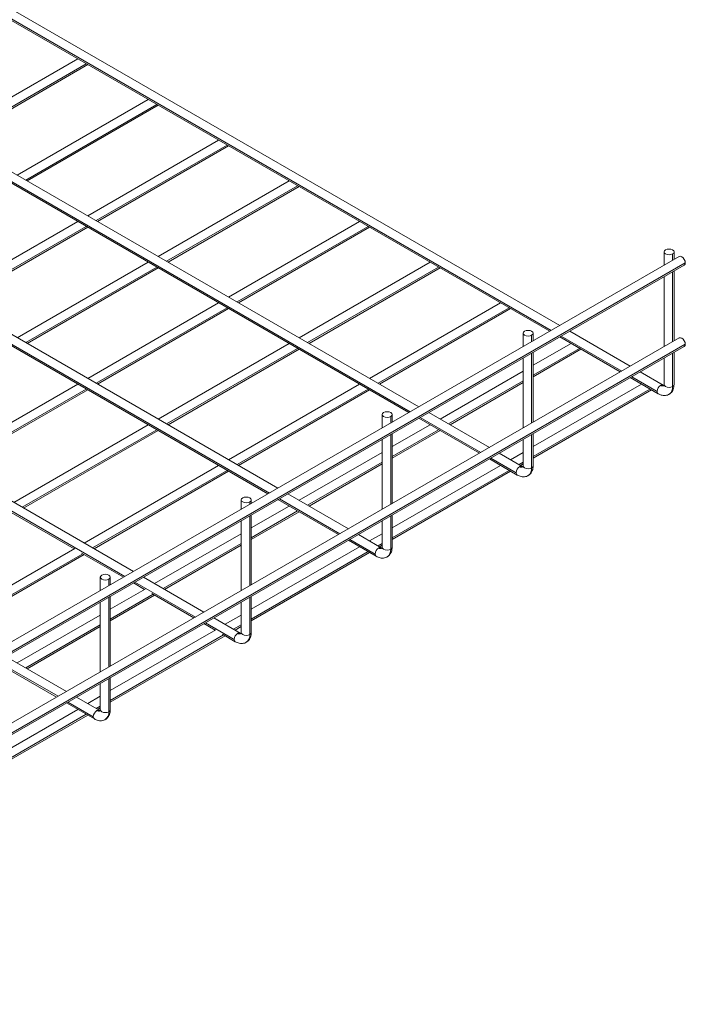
# Model space of a CAD drawing. Header units: millimetres. Extents: x -1743 to 1547, y -1424 to -128.
# Tile 5 of 9: x -575 to -241, y -1069 to -575. Entities that reach past the tile are written whole.
import ezdxf

# ---------------------------------------------------------------- set-up
doc = ezdxf.new("R2010")
doc.units = ezdxf.units.MM

msp = doc.modelspace()

# ---------------------------------------------------------------- linework, layer by layer
at = {"color": 7, "linetype": 'Continuous', "lineweight": 15}
for p, q in [((-303.76, -728.48), (-586.38, -565.37)), ((-588.88, -569.7), (-308.76, -731.37)), ((-545.61, -594.67), (-611.32, -632.6)), ((-606.32, -635.48), (-540.61, -597.56)), ((-374.47, -769.29), (-657.09, -606.18)), ((-659.59, -610.51), (-379.47, -772.18)), ((-510.26, -615.08), (-575.96, -653)), ((-570.96, -655.89), (-505.25, -617.96)), ((-474.9, -635.48), (-540.61, -673.41)), ((-535.61, -676.29), (-469.9, -638.37)), ((-445.18, -810.1), (-727.81, -646.99)), ((-730.3, -651.32), (-450.18, -812.99)), ((-439.54, -655.89), (-505.25, -693.81)), ((-500.25, -696.7), (-434.54, -658.77)), ((-545.61, -676.29), (-611.32, -714.22)), ((-404.19, -676.29), (-469.9, -714.22)), ((-606.32, -717.1), (-540.61, -679.18)), ((-464.9, -717.1), (-399.19, -679.18)), ((-517.66, -851.93), (-798.52, -689.84)), ((-251.43, -691.56), (-251.43, -698.28)), ((-246.43, -695.39), (-246.43, -691.56)), ((-243.82, -693.88), (-815.86, -1024.04)), ((-510.26, -696.7), (-575.96, -734.62)), ((-368.83, -696.7), (-434.54, -734.62)), ((-813.37, -1028.37), (-241.32, -698.21)), ((-812.85, -1027.22), (-240.8, -697.07)), ((-570.96, -737.51), (-505.25, -699.58)), ((-429.54, -737.51), (-363.83, -699.58)), ((-246.43, -736.22), (-246.43, -701.17)), ((-251.43, -704.05), (-251.43, -739.11)), ((-474.9, -717.1), (-540.61, -755.03)), ((-535.61, -757.91), (-469.9, -719.99)), ((-333.48, -717.1), (-399.19, -755.03)), ((-394.19, -757.91), (-328.48, -719.99)), ((-268.39, -748.9), (-298.76, -731.37)), ((-243.82, -734.72), (-815.86, -1064.87)), ((-322.14, -732.37), (-322.14, -739.09)), ((-317.14, -736.2), (-317.14, -732.37)), ((-303.76, -734.25), (-273.39, -751.78)), ((-813.37, -1069.2), (-241.32, -739.05)), ((-812.85, -1068.06), (-240.8, -737.9)), ((-439.54, -737.51), (-505.25, -775.43)), ((-500.25, -778.32), (-434.54, -740.4)), ((-298.12, -737.51), (-317.14, -748.48)), ((-317.14, -754.26), (-293.12, -740.4)), ((-322.14, -744.86), (-322.14, -779.92)), ((-317.14, -777.04), (-317.14, -741.98)), ((-251.43, -744.88), (-251.43, -758.11)), ((-246.43, -758.11), (-246.43, -742)), ((-322.14, -751.37), (-363.83, -775.43)), ((-268.39, -754.67), (-254.42, -762.73)), ((-251.92, -758.4), (-263.39, -751.78)), ((-545.61, -757.91), (-613.09, -796.86)), ((-608.09, -799.74), (-540.61, -760.8)), ((-404.19, -757.91), (-469.9, -795.84)), ((-464.9, -798.72), (-399.19, -760.8)), ((-358.83, -778.32), (-322.14, -757.14)), ((-262.77, -757.91), (-317.14, -789.29)), ((-317.14, -795.07), (-257.77, -760.8)), ((-392.85, -773.18), (-392.85, -779.9)), ((-387.85, -777.01), (-387.85, -773.18)), ((-374.47, -775.06), (-344.1, -792.59)), ((-339.1, -789.71), (-369.47, -772.18)), ((-510.26, -778.32), (-577.73, -817.26)), ((-368.83, -778.32), (-387.85, -789.29)), ((-572.73, -820.15), (-505.25, -781.21)), ((-392.85, -785.67), (-392.85, -820.73)), ((-387.85, -795.07), (-363.83, -781.21)), ((-387.85, -817.85), (-387.85, -782.79)), ((-322.14, -785.69), (-322.14, -798.92)), ((-317.14, -798.92), (-317.14, -782.81)), ((-392.85, -792.18), (-434.54, -816.24)), ((-339.1, -795.48), (-325.13, -803.54)), ((-322.63, -799.21), (-334.1, -792.59)), ((-322.14, -792.18), (-328.48, -795.84)), ((-474.9, -798.72), (-542.38, -837.67)), ((-429.54, -819.13), (-392.85, -797.95)), ((-333.48, -798.72), (-387.85, -830.1)), ((-323.48, -798.72), (-322.14, -797.95)), ((-537.38, -840.56), (-469.9, -801.61)), ((-387.85, -835.88), (-328.48, -801.61)), ((-409.81, -830.52), (-440.18, -812.99)), ((-463.56, -816.03), (-463.56, -820.71)), ((-458.56, -817.82), (-458.56, -816.03)), ((-439.54, -819.13), (-458.56, -830.1)), ((-445.18, -815.88), (-414.81, -833.4)), ((-579.06, -822.27), (-547.38, -840.56)), ((-458.56, -835.88), (-434.54, -822.02)), ((-458.56, -858.66), (-458.56, -823.6)), ((-387.85, -839.73), (-387.85, -823.62)), ((-463.56, -826.48), (-463.56, -861.54)), ((-392.85, -826.5), (-392.85, -839.73)), ((-463.56, -832.99), (-507.02, -858.07)), ((-393.34, -840.02), (-404.81, -833.4)), ((-392.85, -832.99), (-399.19, -836.65)), ((-502.02, -860.96), (-463.56, -838.76)), ((-404.19, -839.53), (-458.56, -870.92)), ((-409.81, -836.29), (-395.84, -844.35)), ((-394.19, -839.53), (-392.85, -838.76)), ((-547.09, -840.39), (-611.32, -877.46)), ((-606.32, -880.34), (-542.38, -843.44)), ((-543.71, -842.68), (-522.66, -854.82)), ((-458.56, -876.69), (-399.19, -842.42)), ((-534.27, -854.8), (-534.27, -861.52)), ((-529.27, -858.63), (-529.27, -854.8)), ((-482.29, -872.35), (-512.66, -854.82)), ((-517.66, -857.71), (-512.02, -860.96)), ((-511.73, -860.79), (-529.27, -870.92)), ((-529.27, -876.69), (-507.02, -863.85)), ((-529.27, -899.47), (-529.27, -864.41)), ((-508.35, -863.08), (-487.29, -875.24)), ((-458.56, -882.59), (-458.56, -864.43)), ((-534.27, -867.29), (-534.27, -902.35)), ((-463.56, -867.31), (-463.56, -882.59)), ((-534.27, -873.8), (-575.96, -897.86)), ((-463.56, -873.8), (-471.67, -878.48)), ((-570.96, -900.75), (-534.27, -879.57)), ((-482.29, -878.12), (-476.67, -881.37)), ((-464.05, -882.87), (-477.29, -875.24)), ((-466.67, -881.37), (-463.56, -879.57)), ((-476.38, -881.2), (-529.27, -911.73)), ((-529.27, -917.5), (-471.67, -884.25)), ((-473, -883.49), (-466.55, -887.2)), ((-586.6, -897.5), (-556.23, -915.03)), ((-551.23, -912.14), (-581.6, -894.61)), ((-534.27, -908.12), (-534.27, -921.36)), ((-529.27, -921.36), (-529.27, -905.24)), ((-551.23, -917.91), (-537.26, -925.97)), ((-534.77, -921.64), (-546.23, -915.03)), ((-534.27, -914.61), (-540.61, -918.27)), ((-545.61, -921.16), (-599.98, -952.54)), ((-599.98, -958.31), (-540.61, -924.04)), ((-535.61, -921.16), (-534.27, -920.38))]:
    msp.add_line(p, q, dxfattribs=at)
at = {"color": 8, "linetype": 'Continuous', "lineweight": 15}
for p, q in [((-589.4, -568.55), (-308.03, -730.94)), ((-607.05, -635.06), (-541.34, -597.14)), ((-660.11, -609.36), (-378.74, -771.76)), ((-571.7, -655.46), (-505.99, -617.54)), ((-536.34, -675.87), (-470.63, -637.95)), ((-730.82, -650.17), (-449.45, -812.57)), ((-500.99, -696.28), (-435.28, -658.35)), ((-607.05, -716.68), (-541.34, -678.76)), ((-465.63, -716.68), (-399.92, -678.76)), ((-801.53, -693.03), (-521.93, -854.4)), ((-247.16, -692.58), (-247.16, -695.82)), ((-571.7, -737.09), (-505.99, -699.16)), ((-430.27, -737.09), (-364.57, -699.16)), ((-247.16, -701.59), (-247.16, -736.65)), ((-536.34, -757.49), (-470.63, -719.57)), ((-394.92, -757.49), (-329.21, -719.57)), ((-317.87, -733.39), (-317.87, -736.63)), ((-303.03, -733.83), (-272.66, -751.36)), ((-500.99, -777.9), (-435.28, -739.97)), ((-317.14, -753.41), (-293.85, -739.97)), ((-317.87, -742.4), (-317.87, -777.46)), ((-247.16, -742.42), (-247.16, -759.13)), ((-267.65, -754.25), (-254.94, -761.59)), ((-608.82, -799.32), (-541.34, -760.38)), ((-465.63, -798.3), (-399.92, -760.38)), ((-359.56, -777.9), (-322.14, -756.3)), ((-317.14, -794.22), (-258.5, -760.38)), ((-388.58, -774.2), (-388.58, -777.44)), ((-373.74, -774.64), (-343.37, -792.17)), ((-573.46, -819.73), (-505.99, -780.78)), ((-387.85, -794.22), (-364.57, -780.78)), ((-388.58, -783.21), (-388.58, -818.27)), ((-317.87, -783.23), (-317.87, -799.94)), ((-338.36, -795.06), (-325.65, -802.4)), ((-430.27, -818.71), (-392.85, -797.11)), ((-324.21, -798.3), (-322.14, -797.11)), ((-538.11, -840.13), (-470.63, -801.19)), ((-387.85, -835.03), (-329.21, -801.19)), ((-459.29, -817.05), (-459.29, -818.25)), ((-444.45, -815.45), (-414.08, -832.98)), ((-459.29, -824.02), (-459.29, -859.08)), ((-458.56, -835.03), (-435.28, -821.59)), ((-388.58, -824.04), (-388.58, -840.76)), ((-502.75, -860.54), (-463.56, -837.92)), ((-409.08, -835.87), (-396.36, -843.21)), ((-394.92, -839.11), (-392.85, -837.92)), ((-607.05, -879.92), (-543.11, -843.02)), ((-458.56, -875.84), (-399.92, -842)), ((-530, -855.82), (-530, -859.06)), ((-516.93, -857.28), (-486.56, -874.81)), ((-530, -864.83), (-530, -899.89)), ((-529.27, -875.84), (-507.76, -863.42)), ((-459.29, -864.85), (-459.29, -883.61)), ((-571.7, -900.33), (-534.27, -878.73)), ((-481.55, -877.7), (-467.07, -886.06)), ((-467.4, -880.94), (-463.56, -878.73)), ((-529.27, -916.65), (-472.4, -883.83)), ((-585.87, -897.07), (-555.5, -914.6)), ((-530, -905.66), (-530, -922.38)), ((-550.5, -917.49), (-537.78, -924.83)), ((-599.98, -957.46), (-541.34, -923.62)), ((-536.34, -920.73), (-534.27, -919.54))]:
    msp.add_line(p, q, dxfattribs=at)
at = {"color": 7, "linetype": 'Continuous', "lineweight": 15, "flags": 128}
for points in [[(-247.16, -692.58), (-247.97, -692.89), (-248.93, -693), (-249.89, -692.89), (-250.7, -692.58), (-251.24, -692.11), (-251.43, -691.56), (-251.24, -691.01), (-250.7, -690.54)], [(-250.7, -690.54), (-249.89, -690.22), (-248.93, -690.11), (-247.97, -690.22), (-247.16, -690.54), (-246.62, -691.01), (-246.43, -691.56), (-246.62, -692.11), (-247.16, -692.58)], [(-240.8, -697.07), (-240.93, -696.21), (-241.32, -695.33), (-241.89, -694.55), (-242.57, -694.01), (-243.24, -693.77), (-243.82, -693.88)], [(-317.87, -733.39), (-318.68, -733.7), (-319.64, -733.81), (-320.6, -733.7), (-321.41, -733.39), (-321.95, -732.92), (-322.14, -732.37), (-321.95, -731.82), (-321.41, -731.35)], [(-321.41, -731.35), (-320.6, -731.04), (-319.64, -730.93), (-318.68, -731.04), (-317.87, -731.35), (-317.33, -731.82), (-317.14, -732.37), (-317.33, -732.92), (-317.87, -733.39)], [(-240.8, -737.9), (-240.93, -737.04), (-241.32, -736.16), (-241.89, -735.39), (-242.57, -734.84), (-243.24, -734.6), (-243.82, -734.72)], [(-388.58, -774.2), (-389.39, -774.51), (-390.35, -774.62), (-391.31, -774.51), (-392.12, -774.2), (-392.66, -773.73), (-392.85, -773.18), (-392.66, -772.63), (-392.12, -772.16)], [(-392.12, -772.16), (-391.31, -771.85), (-390.35, -771.74), (-389.39, -771.85), (-388.58, -772.16), (-388.04, -772.63), (-387.85, -773.18), (-388.04, -773.73), (-388.58, -774.2)], [(-459.29, -817.05), (-460.1, -817.36), (-461.06, -817.47), (-462.02, -817.36), (-462.83, -817.05), (-463.37, -816.58), (-463.56, -816.03), (-463.37, -815.48), (-462.83, -815.01)], [(-462.83, -815.01), (-462.02, -814.7), (-461.06, -814.59), (-460.1, -814.7), (-459.29, -815.01), (-458.75, -815.48), (-458.56, -816.03), (-458.75, -816.58), (-459.29, -817.05)], [(-530, -855.82), (-530.82, -856.13), (-531.77, -856.24), (-532.73, -856.13), (-533.54, -855.82), (-534.08, -855.35), (-534.27, -854.8), (-534.08, -854.25), (-533.54, -853.78)], [(-533.54, -853.78), (-532.73, -853.47), (-531.77, -853.36), (-530.82, -853.47), (-530, -853.78), (-529.46, -854.25), (-529.27, -854.8), (-529.46, -855.35), (-530, -855.82)]]:
    msp.add_lwpolyline(points, dxfattribs=at)
at = {"color": 8, "linetype": 'Continuous', "lineweight": 15, "flags": 128}
for points in [[(-247.16, -759.13), (-247.97, -759.45), (-248.93, -759.56), (-249.89, -759.45), (-250.7, -759.13), (-251.24, -758.67), (-251.43, -758.11)], [(-246.43, -758.11), (-246.62, -758.67), (-247.16, -759.13)], [(-317.87, -799.94), (-318.68, -800.26), (-319.64, -800.37), (-320.6, -800.26), (-321.41, -799.94), (-321.95, -799.48), (-322.14, -798.92)], [(-317.14, -798.92), (-317.33, -799.48), (-317.87, -799.94)], [(-388.58, -840.76), (-389.39, -841.07), (-390.35, -841.18), (-391.31, -841.07), (-392.12, -840.76), (-392.66, -840.29), (-392.85, -839.73)], [(-387.85, -839.73), (-388.04, -840.29), (-388.58, -840.76)], [(-459.29, -883.61), (-460.1, -883.92), (-461.06, -884.03), (-462.02, -883.92), (-462.83, -883.61), (-463.37, -883.14), (-463.56, -882.59)], [(-458.56, -882.59), (-458.75, -883.14), (-459.29, -883.61)], [(-530, -922.38), (-530.82, -922.69), (-531.77, -922.8), (-532.73, -922.69), (-533.54, -922.38), (-534.08, -921.91), (-534.27, -921.36)], [(-529.27, -921.36), (-529.46, -921.91), (-530, -922.38)]]:
    msp.add_lwpolyline(points, dxfattribs=at)
at = {"color": 7, "linetype": 'Continuous', "lineweight": 15}
for centre, radius, start, end in [((-241.97, -697.23), 1.19, 303.6423, 7.666), ((-241.97, -738.06), 1.19, 303.6434, 7.6658), ((-251.1, -761.76), 3.84, 122.603, 177.397), ((-321.81, -802.57), 3.84, 122.6026, 177.3974), ((-392.52, -843.38), 3.84, 122.6024, 177.3976), ((-463.23, -886.23), 3.84, 122.6024, 177.3976), ((-533.94, -925), 3.84, 122.6031, 177.3969)]:
    msp.add_arc(centre, radius, start, end, dxfattribs=at)
at = {"color": 8, "linetype": 'Continuous', "lineweight": 15}
for centre, radius, start, end in [((-252.44, -759.55), 1.26, 65.7887, 125.5995), ((-252.15, -757.09), 1.76, 234.4009, 294.1764), ((-251.42, -759.55), 4.28, 305.7613, 5.6138), ((-253.69, -761.71), 1.26, 174.387, 234.2376), ((-323.15, -800.36), 1.26, 65.7878, 125.6), ((-322.86, -797.9), 1.76, 234.4009, 294.1764), ((-322.13, -800.36), 4.28, 305.7613, 5.6138), ((-324.4, -802.52), 1.26, 174.3847, 234.241), ((-393.86, -841.17), 1.26, 65.7889, 125.5989), ((-393.57, -838.71), 1.76, 234.4009, 294.1764), ((-395.11, -843.33), 1.26, 174.3863, 234.2372), ((-392.84, -841.17), 4.28, 305.7613, 5.6138), ((-464.57, -884.02), 1.26, 65.7896, 125.5982), ((-464.28, -881.56), 1.76, 234.4009, 294.1764), ((-463.55, -884.03), 4.28, 305.761, 5.6141), ((-465.82, -886.18), 1.26, 174.3844, 234.2392), ((-535.28, -922.79), 1.26, 65.7885, 125.6002), ((-534.99, -920.33), 1.76, 234.4009, 294.1764), ((-534.26, -922.79), 4.28, 305.7613, 5.6138), ((-536.53, -924.95), 1.26, 174.3878, 234.238)]:
    msp.add_arc(centre, radius, start, end, dxfattribs=at)
at = {"color": 7, "linetype": 'Continuous', "lineweight": 15}
for points, knots in [([(-251.3, -758.64), (-251.3, -758.64), (-251.3, -758.64), (-251.53, -758.6), (-251.8, -758.46), (-251.92, -758.4)], [0, 0, 0, 0, 0.282748, 0.652964, 1, 1, 1, 1]), ([(-251.44, -758.11), (-251.43, -758.14), (-251.42, -758.34), (-251.47, -758.58), (-251.53, -758.78), (-251.53, -758.78), (-251.54, -758.79)], [0, 0, 0, 0, 0.074284, 0.400183, 0.734, 1, 1, 1, 1]), ([(-248.94, -763), (-248.68, -762.85), (-248.07, -762.48), (-247.35, -761.6), (-246.79, -760.49), (-246.48, -759.33), (-246.45, -758.51), (-246.44, -758.11)], [0, 0, 0, 0, 0.154046, 0.378619, 0.587715, 0.803648, 1, 1, 1, 1]), ([(-254.42, -762.72), (-254.12, -762.89), (-253.47, -763.23), (-252.44, -763.55), (-251.34, -763.69), (-250.24, -763.56), (-249.41, -763.33), (-249.02, -763.06), (-248.94, -763)], [0, 0, 0, 0, 0.1726303, 0.363696, 0.5564989, 0.750248, 0.9474609, 1, 1, 1, 1]), ([(-322.01, -799.45), (-322.01, -799.45), (-322.01, -799.45), (-322.24, -799.41), (-322.51, -799.28), (-322.63, -799.21)], [0, 0, 0, 0, 0.282745, 0.652967, 1, 1, 1, 1]), ([(-322.15, -798.92), (-322.14, -798.95), (-322.13, -799.15), (-322.18, -799.4), (-322.24, -799.59), (-322.25, -799.6), (-322.25, -799.6)], [0, 0, 0, 0, 0.074283, 0.400181, 0.733997, 1, 1, 1, 1]), ([(-319.65, -803.81), (-319.39, -803.66), (-318.78, -803.29), (-318.06, -802.41), (-317.5, -801.3), (-317.19, -800.14), (-317.16, -799.32), (-317.15, -798.92)], [0, 0, 0, 0, 0.1540464, 0.3786193, 0.5877148, 0.8036478, 1, 1, 1, 1]), ([(-325.13, -803.54), (-324.83, -803.7), (-324.18, -804.04), (-323.15, -804.36), (-322.05, -804.5), (-320.95, -804.38), (-320.12, -804.14), (-319.73, -803.87), (-319.65, -803.81)], [0, 0, 0, 0, 0.172631, 0.363697, 0.5565, 0.750249, 0.947462, 1, 1, 1, 1]), ([(-392.72, -840.26), (-392.72, -840.26), (-392.72, -840.26), (-392.95, -840.23), (-393.22, -840.09), (-393.35, -840.02)], [0, 0, 0, 0, 0.282745, 0.652963, 1, 1, 1, 1]), ([(-392.86, -839.73), (-392.85, -839.76), (-392.85, -839.96), (-392.89, -840.21), (-392.95, -840.4), (-392.96, -840.41), (-392.96, -840.41)], [0, 0, 0, 0, 0.074283, 0.400181, 0.733997, 1, 1, 1, 1]), ([(-390.36, -844.62), (-390.11, -844.47), (-389.49, -844.1), (-388.77, -843.22), (-388.21, -842.11), (-387.9, -840.95), (-387.87, -840.13), (-387.86, -839.73)], [0, 0, 0, 0, 0.154047, 0.378618, 0.587715, 0.803647, 1, 1, 1, 1]), ([(-395.84, -844.35), (-395.54, -844.51), (-394.89, -844.85), (-393.86, -845.17), (-392.76, -845.31), (-391.66, -845.19), (-390.83, -844.95), (-390.44, -844.68), (-390.36, -844.62)], [0, 0, 0, 0, 0.172631, 0.363696, 0.5565, 0.750248, 0.947462, 1, 1, 1, 1]), ([(-463.43, -883.11), (-463.43, -883.12), (-463.43, -883.12), (-463.66, -883.08), (-463.93, -882.94), (-464.06, -882.87)], [0, 0, 0, 0, 0.282751, 0.652966, 1, 1, 1, 1]), ([(-463.57, -882.58), (-463.57, -882.62), (-463.56, -882.82), (-463.6, -883.06), (-463.66, -883.25), (-463.67, -883.26), (-463.67, -883.26)], [0, 0, 0, 0, 0.074285, 0.400182, 0.733997, 1, 1, 1, 1]), ([(-461.07, -887.47), (-460.82, -887.32), (-460.2, -886.95), (-459.48, -886.07), (-458.92, -884.97), (-458.61, -883.8), (-458.58, -882.98), (-458.57, -882.59)], [0, 0, 0, 0, 0.154046, 0.37862, 0.587718, 0.803651, 1, 1, 1, 1]), ([(-466.55, -887.2), (-466.25, -887.36), (-465.61, -887.71), (-464.57, -888.02), (-463.47, -888.16), (-462.37, -888.04), (-461.54, -887.8), (-461.15, -887.53), (-461.07, -887.47)], [0, 0, 0, 0, 0.17263, 0.363696, 0.556499, 0.750248, 0.94746, 1, 1, 1, 1]), ([(-534.14, -921.88), (-534.14, -921.88), (-534.14, -921.88), (-534.37, -921.85), (-534.64, -921.71), (-534.77, -921.64)], [0, 0, 0, 0, 0.282745, 0.652961, 1, 1, 1, 1]), ([(-534.28, -921.35), (-534.28, -921.39), (-534.27, -921.58), (-534.31, -921.83), (-534.37, -922.02), (-534.38, -922.03), (-534.38, -922.03)], [0, 0, 0, 0, 0.074283, 0.400181, 0.733997, 1, 1, 1, 1]), ([(-531.78, -926.24), (-531.53, -926.09), (-530.91, -925.72), (-530.19, -924.84), (-529.63, -923.73), (-529.32, -922.57), (-529.29, -921.75), (-529.28, -921.35)], [0, 0, 0, 0, 0.154047, 0.378618, 0.587715, 0.803646, 1, 1, 1, 1]), ([(-537.26, -925.97), (-536.96, -926.13), (-536.32, -926.47), (-535.28, -926.79), (-534.18, -926.93), (-533.08, -926.81), (-532.25, -926.57), (-531.86, -926.3), (-531.78, -926.24)], [0, 0, 0, 0, 0.172631, 0.363697, 0.5565, 0.750246, 0.947462, 1, 1, 1, 1])]:
    msp.add_open_spline(points, degree=3, knots=knots, dxfattribs=at)

doc.saveas('drawing.dxf')
